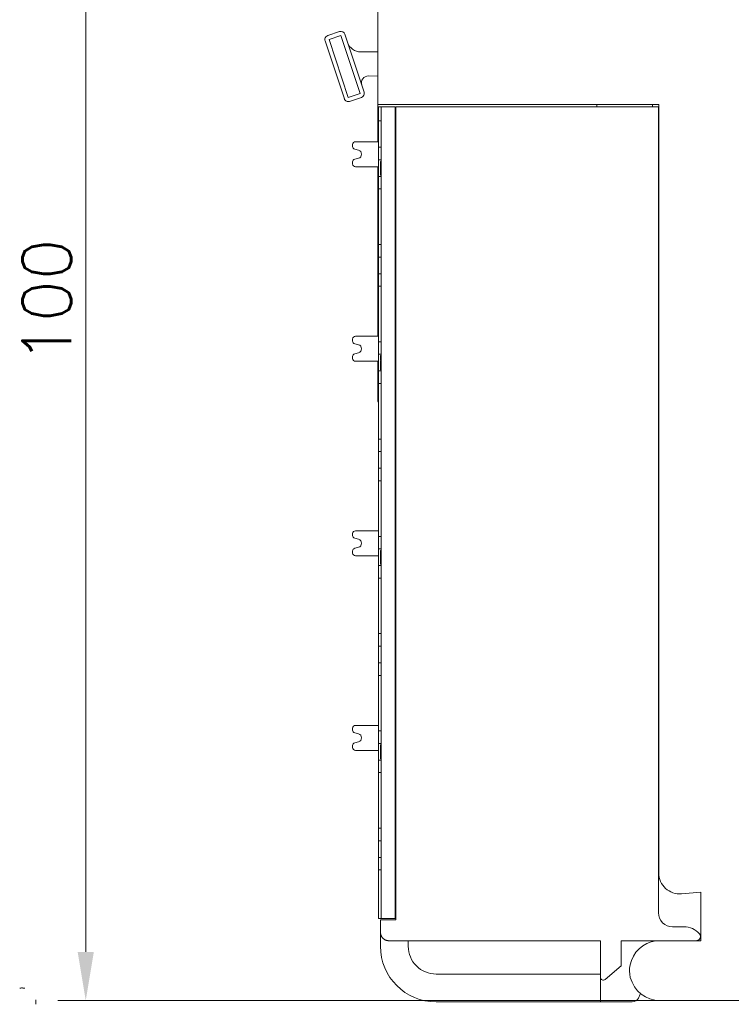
# Model space of a CAD drawing. Header units: millimetres. Extents: x 35 to 385, y -587 to 211.
# Tile 103 of 133: x 35 to 86, y -278 to -208. Entities that reach past the tile are written whole.
import ezdxf

# ---------------------------------------------------------------- set-up
doc = ezdxf.new("R2010")
doc.units = ezdxf.units.MM
doc.layers.add('1', color=7, linetype='Continuous', true_color=0xffffff)
doc.styles.add('blockfont', font='simplex.shx')
doc.dimstyles.get("Standard").update_dxf_attribs({"dimtxt": 0.18, "dimasz": 0.18, "dimexe": 0.18, "dimexo": 0.0625, "dimgap": 0.09, "dimtad": 0, "dimtih": 1, "dimtoh": 1, "dimdec": 4, "dimzin": 0, "dimdsep": 46, "dimtxsty": 'Standard', "dimcen": 0.09, "dimadec": 0, "dimazin": 0, "dimtfac": 1, "dimtdec": 4, "dimtofl": 0, "dimtmove": 0, "dimatfit": 3, "dimfxl": 1, "dimtolj": 1, "dimtzin": 0, "dimarcsym": 0})

# ---------------------------------------------------------------- blocks, each defined once
blk = doc.blocks.new('*D2')
at = {"layer": '1', "color": 124, "linetype": 'Continuous', "lineweight": 13}
for p, q in [((63.943, -178.109), (37.354, -178.109)), ((80.664, -278.109), (37.354, -278.109))]:
    blk.add_line(p, q, dxfattribs=at)
at = {"layer": '1', "color": 156, "linetype": 'Continuous', "lineweight": 13}
blk.add_line((39.354, -181.609), (39.354, -274.609), dxfattribs=at)
at = {"layer": '1', "color": 156, "lineweight": 18}
for points in [[(39.937, -181.609), (38.771, -181.609), (39.354, -178.109)], [(38.771, -274.609), (39.937, -274.609), (39.354, -278.109)]]:
    blk.add_solid(points, dxfattribs=at)
at = {"layer": 'Defpoints', "color": 0, "lineweight": 18}
for p in [(63.943, -178.109), (39.354, -278.109), (80.664, -278.109)]:
    blk.add_point(p, dxfattribs=at)
at = {"layer": '1', "color": 5, "lineweight": 13, "insert": (34.804, -232.276), "char_height": 3.5, "attachment_point": 1, "rotation": 90, "style": 'blockfont'}
blk.add_mtext('\\A1;100', dxfattribs=at)

msp = doc.modelspace()

# ---------------------------------------------------------------- linework, layer by layer
at = {"layer": '1', "color": 155, "linetype": 'Continuous', "lineweight": 18}
for p, q in [((60.361, -213.638), (60.361, -182.014)), ((56.76, -208.666), (57.613, -208.382)), ((57.708, -208.667), (56.854, -208.951)), ((56.854, -208.951), (58.241, -213.122)), ((59.095, -212.838), (57.708, -208.667)), ((57.993, -208.572), (59.38, -212.743)), ((57.957, -213.217), (56.57, -209.046)), ((59.153, -209.844), (59.133, -209.843)), ((60.361, -209.848), (59.153, -209.844)), ((59.689, -211.575), (60.361, -211.581)), ((58.241, -213.122), (59.095, -212.838)), ((59.19, -213.122), (58.336, -213.406)), ((60.361, -216.306), (60.361, -213.638)), ((60.605, -213.806), (60.405, -213.806)), ((60.405, -214.803), (60.405, -213.806)), ((60.605, -213.806), (61.605, -213.806)), ((60.605, -213.806), (60.605, -272.206)), ((61.605, -213.806), (61.605, -272.206)), ((80.555, -213.806), (61.655, -213.806)), ((61.655, -213.806), (61.655, -272.306)), ((76.123, -213.638), (76.123, -213.806)), ((80.123, -213.806), (80.123, -213.638)), ((80.555, -213.806), (80.555, -271.805)), ((80.576, -268.934), (80.576, -213.638)), ((60.405, -216.705), (60.405, -214.803)), ((61.605, -215.006), (61.655, -215.006)), ((58.554, -216.506), (58.554, -216.652)), ((60.405, -216.306), (58.754, -216.306)), ((60.405, -217.606), (60.405, -216.705)), ((60.405, -216.705), (60.605, -216.705)), ((58.703, -216.845), (58.971, -216.916)), ((58.971, -217.496), (58.703, -217.567)), ((58.554, -217.76), (58.554, -217.906)), ((58.754, -218.106), (60.405, -218.106)), ((60.361, -230.306), (60.361, -218.106)), ((60.405, -217.606), (60.405, -218.805)), ((60.405, -217.606), (60.605, -217.606)), ((60.555, -217.836), (60.555, -217.719)), ((60.605, -217.719), (60.555, -217.719)), ((60.555, -218.014), (60.555, -217.836)), ((60.605, -217.836), (60.555, -217.836)), ((60.605, -218.042), (60.555, -218.042)), ((60.405, -219.708), (60.405, -218.805)), ((60.405, -218.805), (60.605, -218.805)), ((60.605, -218.723), (60.555, -218.723)), ((80.576, -219.081), (80.555, -219.081)), ((60.405, -219.708), (60.405, -223.705)), ((60.405, -219.708), (60.605, -219.708)), ((80.576, -220.481), (80.555, -220.481)), ((60.405, -224.606), (60.405, -223.705)), ((60.405, -223.705), (60.605, -223.705)), ((60.405, -224.606), (60.405, -225.805)), ((60.405, -224.606), (60.605, -224.606)), ((60.405, -226.708), (60.405, -225.805)), ((60.405, -225.805), (60.605, -225.805)), ((60.405, -226.708), (60.405, -230.705)), ((60.405, -226.708), (60.605, -226.708)), ((58.554, -230.506), (58.554, -230.652)), ((58.703, -230.845), (58.971, -230.916)), ((60.405, -230.306), (58.754, -230.306)), ((60.405, -231.606), (60.405, -230.705)), ((60.405, -230.705), (60.605, -230.705)), ((58.971, -231.496), (58.703, -231.567)), ((60.405, -231.606), (60.405, -232.805)), ((60.405, -231.606), (60.605, -231.606)), ((58.554, -231.76), (58.554, -231.906)), ((58.754, -232.106), (60.405, -232.106)), ((60.361, -234.01), (60.361, -232.106)), ((60.605, -231.701), (60.555, -231.701)), ((60.555, -231.96), (60.555, -231.95)), ((60.605, -231.95), (60.555, -231.95)), ((60.605, -231.96), (60.555, -231.96)), ((60.605, -232.057), (60.555, -232.057)), ((60.405, -233.708), (60.405, -232.805)), ((60.405, -232.805), (60.605, -232.805)), ((60.605, -232.723), (60.555, -232.723)), ((80.576, -233.081), (80.555, -233.081)), ((60.405, -233.708), (60.405, -237.705)), ((60.405, -233.708), (60.605, -233.708)), ((60.361, -234.01), (60.361, -235.01)), ((80.576, -234.481), (80.555, -234.481)), ((60.361, -235.01), (60.405, -235.103)), ((60.405, -238.606), (60.405, -237.705)), ((60.405, -237.705), (60.605, -237.705)), ((60.405, -238.606), (60.405, -239.805)), ((60.405, -238.606), (60.605, -238.606)), ((60.405, -240.708), (60.405, -239.805)), ((60.405, -239.805), (60.605, -239.805)), ((60.405, -240.708), (60.405, -244.705)), ((60.405, -240.708), (60.605, -240.708)), ((60.405, -244.306), (58.754, -244.306)), ((58.554, -244.506), (58.554, -244.652)), ((58.703, -244.845), (58.971, -244.916)), ((60.405, -245.606), (60.405, -244.705)), ((60.405, -244.705), (60.605, -244.705)), ((58.554, -245.76), (58.554, -245.906)), ((58.971, -245.496), (58.703, -245.567)), ((60.405, -245.606), (60.405, -246.805)), ((60.405, -245.606), (60.605, -245.606)), ((60.605, -245.718), (60.555, -245.718)), ((60.555, -245.814), (60.555, -245.718)), ((60.605, -245.814), (60.555, -245.814)), ((58.754, -246.106), (60.405, -246.106)), ((60.405, -247.708), (60.405, -246.805)), ((60.405, -246.805), (60.605, -246.805)), ((60.605, -246.705), (60.555, -246.705)), ((80.576, -247.081), (80.555, -247.081)), ((60.405, -247.708), (60.405, -251.705)), ((60.405, -247.708), (60.605, -247.708)), ((80.576, -248.481), (80.555, -248.481)), ((60.405, -252.606), (60.405, -251.705)), ((60.405, -251.705), (60.605, -251.705)), ((60.405, -252.606), (60.405, -253.805)), ((60.405, -252.606), (60.605, -252.606)), ((60.405, -254.708), (60.405, -253.805)), ((60.405, -253.805), (60.605, -253.805)), ((60.405, -254.708), (60.405, -258.705)), ((60.405, -254.708), (60.605, -254.708)), ((58.554, -258.506), (58.554, -258.652)), ((60.405, -258.306), (58.754, -258.306)), ((58.703, -258.845), (58.971, -258.916)), ((60.405, -259.606), (60.405, -258.705)), ((60.405, -258.705), (60.605, -258.705)), ((58.554, -259.76), (58.554, -259.906)), ((58.971, -259.496), (58.703, -259.567)), ((60.405, -259.606), (60.405, -260.805)), ((60.405, -259.606), (60.605, -259.606)), ((60.605, -259.701), (60.555, -259.701)), ((58.754, -260.106), (60.405, -260.106)), ((60.605, -260.163), (60.555, -260.163)), ((60.605, -260.723), (60.555, -260.723)), ((60.405, -261.708), (60.405, -260.805)), ((60.405, -260.805), (60.605, -260.805)), ((80.576, -261.081), (80.555, -261.081)), ((60.405, -261.708), (60.405, -265.705)), ((60.405, -261.708), (60.605, -261.708)), ((80.576, -262.384), (80.555, -262.383)), ((60.405, -266.606), (60.405, -265.705)), ((60.405, -265.705), (60.605, -265.705)), ((60.405, -266.606), (60.405, -267.805)), ((60.405, -266.606), (60.605, -266.606)), ((60.405, -268.708), (60.405, -267.805)), ((60.405, -267.805), (60.605, -267.805)), ((60.405, -268.708), (60.405, -271.202)), ((60.405, -268.708), (60.605, -268.708)), ((83.601, -270.305), (82.208, -270.429)), ((83.601, -270.305), (83.601, -273.819)), ((60.405, -272.206), (60.405, -271.202)), ((61.605, -271.806), (61.655, -271.806)), ((60.405, -272.206), (60.605, -272.206)), ((61.655, -272.306), (60.555, -272.306)), ((60.555, -272.306), (60.555, -273.204)), ((60.605, -272.206), (61.605, -272.206)), ((60.555, -273.204), (60.555, -274.209)), ((81.557, -272.806), (82.379, -272.806)), ((76.38, -273.806), (61.156, -273.806)), ((62.555, -273.806), (62.555, -274.205)), ((76.38, -276.448), (76.38, -273.806)), ((77.88, -273.806), (77.88, -275.618)), ((83.273, -273.806), (77.88, -273.806)), ((80.362, -273.819), (83.601, -273.819)), ((76.709, -276.601), (77.88, -275.618)), ((64.559, -276.206), (76.38, -276.206)), ((76.38, -276.448), (76.38, -278.206)), ((64.553, -278.206), (76.38, -278.206)), ((79.121, -277.929), (79.175, -277.822))]:
    msp.add_line(p, q, dxfattribs=at)
at = {"layer": '1', "color": 155, "linetype": 'Continuous', "lineweight": 13}
msp.add_line((60.605, -272.206), (60.405, -272.206), dxfattribs=at)
at = {"layer": '1', "color": 155, "linetype": 'Continuous', "lineweight": 18}
for points in [[(80.576, -213.638), (60.361, -213.638)], [(60.405, -214.803), (60.409, -214.803), (60.413, -214.803), (60.417, -214.803), (60.421, -214.803), (60.425, -214.803), (60.429, -214.803), (60.433, -214.803), (60.437, -214.803), (60.441, -214.803), (60.445, -214.803), (60.449, -214.803), (60.453, -214.803), (60.457, -214.803), (60.461, -214.803), (60.465, -214.803), (60.469, -214.803), (60.473, -214.803), (60.477, -214.803), (60.481, -214.803), (60.485, -214.803), (60.489, -214.803), (60.493, -214.803), (60.497, -214.803), (60.501, -214.803), (60.505, -214.803), (60.509, -214.803), (60.513, -214.803), (60.517, -214.803), (60.521, -214.803), (60.525, -214.803), (60.529, -214.803), (60.533, -214.803), (60.537, -214.803), (60.541, -214.803), (60.545, -214.803), (60.549, -214.803), (60.553, -214.803), (60.557, -214.803), (60.561, -214.803), (60.565, -214.803), (60.569, -214.803), (60.573, -214.803), (60.577, -214.803), (60.581, -214.803), (60.585, -214.803), (60.589, -214.803), (60.593, -214.803), (60.597, -214.803), (60.601, -214.803), (60.605, -214.803)], [(60.555, -218.133), (60.555, -218.13), (60.555, -218.126), (60.555, -218.123), (60.555, -218.119), (60.555, -218.116), (60.555, -218.113), (60.555, -218.11), (60.555, -218.107), (60.555, -218.104), (60.555, -218.101), (60.555, -218.098), (60.555, -218.095), (60.555, -218.092), (60.555, -218.09), (60.555, -218.087), (60.555, -218.085), (60.555, -218.082), (60.555, -218.08), (60.555, -218.078), (60.555, -218.075), (60.555, -218.073), (60.555, -218.071), (60.555, -218.069), (60.555, -218.067), (60.555, -218.065), (60.555, -218.064), (60.555, -218.062), (60.555, -218.06), (60.555, -218.059), (60.555, -218.057), (60.555, -218.056), (60.555, -218.054), (60.555, -218.053), (60.555, -218.052), (60.555, -218.051), (60.555, -218.05), (60.555, -218.049), (60.555, -218.048), (60.555, -218.047), (60.555, -218.046), (60.555, -218.045), (60.555, -218.045), (60.555, -218.044), (60.555, -218.044), (60.555, -218.043), (60.555, -218.043), (60.555, -218.043), (60.555, -218.043), (60.555, -218.043), (60.555, -218.042)], [(60.555, -218.366), (60.555, -218.361), (60.555, -218.355), (60.555, -218.35), (60.555, -218.344), (60.555, -218.339), (60.555, -218.333), (60.555, -218.328), (60.555, -218.322), (60.555, -218.317), (60.555, -218.312), (60.555, -218.306), (60.555, -218.301), (60.555, -218.296), (60.555, -218.291), (60.555, -218.286), (60.555, -218.281), (60.555, -218.276), (60.555, -218.271), (60.555, -218.266), (60.555, -218.261), (60.555, -218.256), (60.555, -218.251), (60.555, -218.246), (60.555, -218.242), (60.555, -218.237), (60.555, -218.232), (60.555, -218.228), (60.555, -218.223), (60.555, -218.219), (60.555, -218.214), (60.555, -218.21), (60.555, -218.205), (60.555, -218.201), (60.555, -218.197), (60.555, -218.192), (60.555, -218.188), (60.555, -218.184), (60.555, -218.18), (60.555, -218.176), (60.555, -218.172), (60.555, -218.168), (60.555, -218.164), (60.555, -218.16), (60.555, -218.156), (60.555, -218.152), (60.555, -218.148), (60.555, -218.144), (60.555, -218.141), (60.555, -218.137), (60.555, -218.133)], [(60.555, -218.601), (60.555, -218.597), (60.555, -218.593), (60.555, -218.589), (60.555, -218.585), (60.555, -218.581), (60.555, -218.577), (60.555, -218.573), (60.555, -218.569), (60.555, -218.565), (60.555, -218.56), (60.555, -218.556), (60.555, -218.552), (60.555, -218.548), (60.555, -218.543), (60.555, -218.539), (60.555, -218.534), (60.555, -218.53), (60.555, -218.525), (60.555, -218.521), (60.555, -218.516), (60.555, -218.512), (60.555, -218.507), (60.555, -218.503), (60.555, -218.498), (60.555, -218.493), (60.555, -218.489), (60.555, -218.484), (60.555, -218.479), (60.555, -218.474), (60.555, -218.469), (60.555, -218.465), (60.555, -218.46), (60.555, -218.455), (60.555, -218.45), (60.555, -218.445), (60.555, -218.44), (60.555, -218.435), (60.555, -218.43), (60.555, -218.425), (60.555, -218.419), (60.555, -218.414), (60.555, -218.409), (60.555, -218.404), (60.555, -218.399), (60.555, -218.393), (60.555, -218.388), (60.555, -218.383), (60.555, -218.377), (60.555, -218.372), (60.555, -218.366)], [(60.555, -218.723), (60.555, -218.723), (60.555, -218.722), (60.555, -218.722), (60.555, -218.722), (60.555, -218.721), (60.555, -218.721), (60.555, -218.72), (60.555, -218.719), (60.555, -218.719), (60.555, -218.718), (60.555, -218.717), (60.555, -218.716), (60.555, -218.714), (60.555, -218.713), (60.555, -218.712), (60.555, -218.71), (60.555, -218.709), (60.555, -218.707), (60.555, -218.705), (60.555, -218.703), (60.555, -218.701), (60.555, -218.699), (60.555, -218.697), (60.555, -218.695), (60.555, -218.692), (60.555, -218.69), (60.555, -218.687), (60.555, -218.685), (60.555, -218.682), (60.555, -218.679), (60.555, -218.676), (60.555, -218.673), (60.555, -218.67), (60.555, -218.667), (60.555, -218.663), (60.555, -218.66), (60.555, -218.656), (60.555, -218.653), (60.555, -218.649), (60.555, -218.645), (60.555, -218.641), (60.555, -218.637), (60.555, -218.633), (60.555, -218.629), (60.555, -218.624), (60.555, -218.62), (60.555, -218.615), (60.555, -218.611), (60.555, -218.606), (60.555, -218.601)], [(60.555, -231.768), (60.555, -231.765), (60.555, -231.763), (60.555, -231.76), (60.555, -231.758), (60.555, -231.755), (60.555, -231.753), (60.555, -231.751), (60.555, -231.748), (60.555, -231.746), (60.555, -231.744), (60.555, -231.742), (60.555, -231.74), (60.555, -231.738), (60.555, -231.736), (60.555, -231.734), (60.555, -231.732), (60.555, -231.73), (60.555, -231.729), (60.555, -231.727), (60.555, -231.725), (60.555, -231.724), (60.555, -231.722), (60.555, -231.721), (60.555, -231.719), (60.555, -231.718), (60.555, -231.717), (60.555, -231.716), (60.555, -231.714), (60.555, -231.713), (60.555, -231.712), (60.555, -231.711), (60.555, -231.71), (60.555, -231.709), (60.555, -231.708), (60.555, -231.707), (60.555, -231.707), (60.555, -231.706), (60.555, -231.705), (60.555, -231.705), (60.555, -231.704), (60.555, -231.704), (60.555, -231.703), (60.555, -231.703), (60.555, -231.702), (60.555, -231.702), (60.555, -231.702), (60.555, -231.702), (60.555, -231.702), (60.555, -231.701), (60.555, -231.701)], [(60.555, -231.95), (60.555, -231.946), (60.555, -231.941), (60.555, -231.937), (60.555, -231.932), (60.555, -231.928), (60.555, -231.923), (60.555, -231.919), (60.555, -231.914), (60.555, -231.91), (60.555, -231.906), (60.555, -231.902), (60.555, -231.897), (60.555, -231.893), (60.555, -231.889), (60.555, -231.885), (60.555, -231.881), (60.555, -231.877), (60.555, -231.873), (60.555, -231.869), (60.555, -231.865), (60.555, -231.861), (60.555, -231.858), (60.555, -231.854), (60.555, -231.85), (60.555, -231.846), (60.555, -231.843), (60.555, -231.839), (60.555, -231.836), (60.555, -231.832), (60.555, -231.829), (60.555, -231.825), (60.555, -231.822), (60.555, -231.819), (60.555, -231.815), (60.555, -231.812), (60.555, -231.809), (60.555, -231.806), (60.555, -231.802), (60.555, -231.799), (60.555, -231.796), (60.555, -231.793), (60.555, -231.79), (60.555, -231.787), (60.555, -231.784), (60.555, -231.782), (60.555, -231.779), (60.555, -231.776), (60.555, -231.773), (60.555, -231.77), (60.555, -231.768)], [(60.555, -232.003), (60.555, -232.003), (60.555, -232.002), (60.555, -232.002), (60.555, -232.001), (60.555, -232.001), (60.555, -232), (60.555, -232), (60.555, -231.999), (60.555, -231.999), (60.555, -231.998), (60.555, -231.998), (60.555, -231.997), (60.555, -231.997), (60.555, -231.996), (60.555, -231.996), (60.555, -231.995), (60.555, -231.995), (60.555, -231.994), (60.555, -231.994), (60.555, -231.993), (60.555, -231.993), (60.555, -231.992), (60.555, -231.992), (60.555, -231.991), (60.555, -231.991), (60.555, -231.99), (60.555, -231.99), (60.555, -231.989), (60.555, -231.989), (60.555, -231.989), (60.555, -231.988), (60.555, -231.988), (60.555, -231.987), (60.555, -231.987), (60.555, -231.986), (60.555, -231.986), (60.555, -231.985), (60.555, -231.985), (60.555, -231.984), (60.555, -231.984), (60.555, -231.983), (60.555, -231.983), (60.555, -231.982), (60.555, -231.982), (60.555, -231.981), (60.555, -231.981), (60.555, -231.98), (60.555, -231.98), (60.555, -231.979), (60.555, -231.979)], [(60.555, -232.148), (60.555, -232.144), (60.555, -232.14), (60.555, -232.137), (60.555, -232.134), (60.555, -232.13), (60.555, -232.127), (60.555, -232.124), (60.555, -232.121), (60.555, -232.118), (60.555, -232.115), (60.555, -232.112), (60.555, -232.109), (60.555, -232.107), (60.555, -232.104), (60.555, -232.102), (60.555, -232.099), (60.555, -232.097), (60.555, -232.094), (60.555, -232.092), (60.555, -232.09), (60.555, -232.088), (60.555, -232.086), (60.555, -232.084), (60.555, -232.082), (60.555, -232.08), (60.555, -232.078), (60.555, -232.076), (60.555, -232.075), (60.555, -232.073), (60.555, -232.072), (60.555, -232.07), (60.555, -232.069), (60.555, -232.067), (60.555, -232.066), (60.555, -232.065), (60.555, -232.064), (60.555, -232.063), (60.555, -232.062), (60.555, -232.061), (60.555, -232.061), (60.555, -232.06), (60.555, -232.059), (60.555, -232.059), (60.555, -232.058), (60.555, -232.058), (60.555, -232.057), (60.555, -232.057), (60.555, -232.057), (60.555, -232.057), (60.555, -232.057)], [(60.555, -232.381), (60.555, -232.375), (60.555, -232.369), (60.555, -232.364), (60.555, -232.358), (60.555, -232.353), (60.555, -232.347), (60.555, -232.342), (60.555, -232.336), (60.555, -232.331), (60.555, -232.326), (60.555, -232.32), (60.555, -232.315), (60.555, -232.31), (60.555, -232.305), (60.555, -232.3), (60.555, -232.295), (60.555, -232.29), (60.555, -232.285), (60.555, -232.28), (60.555, -232.275), (60.555, -232.27), (60.555, -232.265), (60.555, -232.26), (60.555, -232.256), (60.555, -232.251), (60.555, -232.246), (60.555, -232.242), (60.555, -232.237), (60.555, -232.233), (60.555, -232.228), (60.555, -232.224), (60.555, -232.219), (60.555, -232.215), (60.555, -232.211), (60.555, -232.206), (60.555, -232.202), (60.555, -232.198), (60.555, -232.194), (60.555, -232.19), (60.555, -232.186), (60.555, -232.182), (60.555, -232.178), (60.555, -232.174), (60.555, -232.17), (60.555, -232.166), (60.555, -232.162), (60.555, -232.159), (60.555, -232.155), (60.555, -232.151), (60.555, -232.148)], [(60.555, -232.556), (60.555, -232.553), (60.555, -232.55), (60.555, -232.546), (60.555, -232.543), (60.555, -232.54), (60.555, -232.537), (60.555, -232.533), (60.555, -232.53), (60.555, -232.527), (60.555, -232.523), (60.555, -232.52), (60.555, -232.516), (60.555, -232.513), (60.555, -232.51), (60.555, -232.506), (60.555, -232.503), (60.555, -232.5), (60.555, -232.496), (60.555, -232.493), (60.555, -232.489), (60.555, -232.486), (60.555, -232.482), (60.555, -232.479), (60.555, -232.475), (60.555, -232.472), (60.555, -232.468), (60.555, -232.465), (60.555, -232.461), (60.555, -232.458), (60.555, -232.454), (60.555, -232.451), (60.555, -232.447), (60.555, -232.443), (60.555, -232.44), (60.555, -232.436), (60.555, -232.433), (60.555, -232.429), (60.555, -232.425), (60.555, -232.422), (60.555, -232.418), (60.555, -232.414), (60.555, -232.411), (60.555, -232.407), (60.555, -232.403), (60.555, -232.4), (60.555, -232.396), (60.555, -232.392), (60.555, -232.388), (60.555, -232.385), (60.555, -232.381)], [(60.555, -232.679), (60.555, -232.678), (60.555, -232.676), (60.555, -232.674), (60.555, -232.672), (60.555, -232.671), (60.555, -232.669), (60.555, -232.667), (60.555, -232.665), (60.555, -232.663), (60.555, -232.661), (60.555, -232.659), (60.555, -232.657), (60.555, -232.655), (60.555, -232.653), (60.555, -232.65), (60.555, -232.648), (60.555, -232.646), (60.555, -232.644), (60.555, -232.642), (60.555, -232.639), (60.555, -232.637), (60.555, -232.635), (60.555, -232.632), (60.555, -232.63), (60.555, -232.627), (60.555, -232.625), (60.555, -232.622), (60.555, -232.62), (60.555, -232.617), (60.555, -232.615), (60.555, -232.612), (60.555, -232.609), (60.555, -232.607), (60.555, -232.604), (60.555, -232.601), (60.555, -232.598), (60.555, -232.596), (60.555, -232.593), (60.555, -232.59), (60.555, -232.587), (60.555, -232.584), (60.555, -232.581), (60.555, -232.578), (60.555, -232.575), (60.555, -232.572), (60.555, -232.569), (60.555, -232.566), (60.555, -232.563), (60.555, -232.559), (60.555, -232.556)], [(60.555, -232.723), (60.555, -232.723), (60.555, -232.722), (60.555, -232.722), (60.555, -232.722), (60.555, -232.722), (60.555, -232.722), (60.555, -232.722), (60.555, -232.721), (60.555, -232.721), (60.555, -232.721), (60.555, -232.72), (60.555, -232.72), (60.555, -232.72), (60.555, -232.719), (60.555, -232.719), (60.555, -232.718), (60.555, -232.718), (60.555, -232.717), (60.555, -232.716), (60.555, -232.716), (60.555, -232.715), (60.555, -232.714), (60.555, -232.713), (60.555, -232.713), (60.555, -232.712), (60.555, -232.711), (60.555, -232.71), (60.555, -232.709), (60.555, -232.708), (60.555, -232.707), (60.555, -232.706), (60.555, -232.705), (60.555, -232.704), (60.555, -232.703), (60.555, -232.701), (60.555, -232.7), (60.555, -232.699), (60.555, -232.698), (60.555, -232.696), (60.555, -232.695), (60.555, -232.694), (60.555, -232.692), (60.555, -232.691), (60.555, -232.689), (60.555, -232.688), (60.555, -232.686), (60.555, -232.684), (60.555, -232.683), (60.555, -232.681), (60.555, -232.679)], [(60.555, -246.084), (60.555, -246.077), (60.555, -246.07), (60.555, -246.063), (60.555, -246.056), (60.555, -246.049), (60.555, -246.043), (60.555, -246.036), (60.555, -246.029), (60.555, -246.023), (60.555, -246.016), (60.555, -246.01), (60.555, -246.004), (60.555, -245.998), (60.555, -245.991), (60.555, -245.985), (60.555, -245.979), (60.555, -245.973), (60.555, -245.967), (60.555, -245.962), (60.555, -245.956), (60.555, -245.95), (60.555, -245.945), (60.555, -245.939), (60.555, -245.934), (60.555, -245.928), (60.555, -245.923), (60.555, -245.918), (60.555, -245.913), (60.555, -245.907), (60.555, -245.902), (60.555, -245.897), (60.555, -245.892), (60.555, -245.888), (60.555, -245.883), (60.555, -245.878), (60.555, -245.873), (60.555, -245.869), (60.555, -245.864), (60.555, -245.86), (60.555, -245.855), (60.555, -245.851), (60.555, -245.846), (60.555, -245.842), (60.555, -245.838), (60.555, -245.834), (60.555, -245.83), (60.555, -245.826), (60.555, -245.822), (60.555, -245.818), (60.555, -245.814)], [(60.555, -246.431), (60.555, -246.423), (60.555, -246.416), (60.555, -246.409), (60.555, -246.402), (60.555, -246.395), (60.555, -246.387), (60.555, -246.38), (60.555, -246.373), (60.555, -246.366), (60.555, -246.359), (60.555, -246.352), (60.555, -246.345), (60.555, -246.338), (60.555, -246.331), (60.555, -246.324), (60.555, -246.317), (60.555, -246.31), (60.555, -246.303), (60.555, -246.296), (60.555, -246.289), (60.555, -246.282), (60.555, -246.275), (60.555, -246.268), (60.555, -246.261), (60.555, -246.254), (60.555, -246.247), (60.555, -246.24), (60.555, -246.234), (60.555, -246.227), (60.555, -246.22), (60.555, -246.213), (60.555, -246.206), (60.555, -246.199), (60.555, -246.192), (60.555, -246.186), (60.555, -246.179), (60.555, -246.172), (60.555, -246.165), (60.555, -246.158), (60.555, -246.152), (60.555, -246.145), (60.555, -246.138), (60.555, -246.131), (60.555, -246.125), (60.555, -246.118), (60.555, -246.111), (60.555, -246.104), (60.555, -246.098), (60.555, -246.091), (60.555, -246.084)], [(60.555, -246.705), (60.555, -246.699), (60.555, -246.693), (60.555, -246.687), (60.555, -246.681), (60.555, -246.674), (60.555, -246.668), (60.555, -246.662), (60.555, -246.656), (60.555, -246.65), (60.555, -246.644), (60.555, -246.638), (60.555, -246.632), (60.555, -246.627), (60.555, -246.621), (60.555, -246.615), (60.555, -246.609), (60.555, -246.603), (60.555, -246.598), (60.555, -246.592), (60.555, -246.586), (60.555, -246.581), (60.555, -246.575), (60.555, -246.569), (60.555, -246.564), (60.555, -246.558), (60.555, -246.553), (60.555, -246.548), (60.555, -246.542), (60.555, -246.537), (60.555, -246.531), (60.555, -246.526), (60.555, -246.521), (60.555, -246.516), (60.555, -246.51), (60.555, -246.505), (60.555, -246.5), (60.555, -246.495), (60.555, -246.49), (60.555, -246.485), (60.555, -246.48), (60.555, -246.475), (60.555, -246.47), (60.555, -246.465), (60.555, -246.46), (60.555, -246.455), (60.555, -246.45), (60.555, -246.445), (60.555, -246.44), (60.555, -246.435), (60.555, -246.431)], [(60.555, -259.778), (60.555, -259.775), (60.555, -259.772), (60.555, -259.769), (60.555, -259.766), (60.555, -259.763), (60.555, -259.761), (60.555, -259.758), (60.555, -259.755), (60.555, -259.753), (60.555, -259.75), (60.555, -259.748), (60.555, -259.746), (60.555, -259.743), (60.555, -259.741), (60.555, -259.739), (60.555, -259.737), (60.555, -259.735), (60.555, -259.733), (60.555, -259.731), (60.555, -259.729), (60.555, -259.727), (60.555, -259.726), (60.555, -259.724), (60.555, -259.722), (60.555, -259.721), (60.555, -259.719), (60.555, -259.718), (60.555, -259.716), (60.555, -259.715), (60.555, -259.714), (60.555, -259.713), (60.555, -259.711), (60.555, -259.71), (60.555, -259.709), (60.555, -259.708), (60.555, -259.707), (60.555, -259.707), (60.555, -259.706), (60.555, -259.705), (60.555, -259.705), (60.555, -259.704), (60.555, -259.703), (60.555, -259.703), (60.555, -259.703), (60.555, -259.702), (60.555, -259.702), (60.555, -259.702), (60.555, -259.702), (60.555, -259.701), (60.555, -259.701)], [(60.555, -259.963), (60.555, -259.958), (60.555, -259.954), (60.555, -259.95), (60.555, -259.946), (60.555, -259.941), (60.555, -259.937), (60.555, -259.933), (60.555, -259.929), (60.555, -259.925), (60.555, -259.921), (60.555, -259.916), (60.555, -259.912), (60.555, -259.908), (60.555, -259.904), (60.555, -259.9), (60.555, -259.896), (60.555, -259.893), (60.555, -259.889), (60.555, -259.885), (60.555, -259.881), (60.555, -259.877), (60.555, -259.873), (60.555, -259.87), (60.555, -259.866), (60.555, -259.862), (60.555, -259.858), (60.555, -259.855), (60.555, -259.851), (60.555, -259.847), (60.555, -259.844), (60.555, -259.84), (60.555, -259.837), (60.555, -259.833), (60.555, -259.83), (60.555, -259.826), (60.555, -259.823), (60.555, -259.82), (60.555, -259.816), (60.555, -259.813), (60.555, -259.809), (60.555, -259.806), (60.555, -259.803), (60.555, -259.8), (60.555, -259.796), (60.555, -259.793), (60.555, -259.79), (60.555, -259.787), (60.555, -259.784), (60.555, -259.781), (60.555, -259.778)], [(60.555, -260.084), (60.555, -260.082), (60.555, -260.08), (60.555, -260.078), (60.555, -260.076), (60.555, -260.074), (60.555, -260.072), (60.555, -260.069), (60.555, -260.067), (60.555, -260.065), (60.555, -260.063), (60.555, -260.061), (60.555, -260.058), (60.555, -260.056), (60.555, -260.054), (60.555, -260.052), (60.555, -260.049), (60.555, -260.047), (60.555, -260.045), (60.555, -260.042), (60.555, -260.04), (60.555, -260.038), (60.555, -260.035), (60.555, -260.033), (60.555, -260.03), (60.555, -260.028), (60.555, -260.026), (60.555, -260.023), (60.555, -260.021), (60.555, -260.018), (60.555, -260.016), (60.555, -260.013), (60.555, -260.011), (60.555, -260.008), (60.555, -260.005), (60.555, -260.003), (60.555, -260), (60.555, -259.998), (60.555, -259.995), (60.555, -259.992), (60.555, -259.99), (60.555, -259.987), (60.555, -259.984), (60.555, -259.982), (60.555, -259.979), (60.555, -259.976), (60.555, -259.974), (60.555, -259.971), (60.555, -259.968), (60.555, -259.965), (60.555, -259.963)], [(60.555, -260.163), (60.555, -260.162), (60.555, -260.161), (60.555, -260.16), (60.555, -260.159), (60.555, -260.157), (60.555, -260.156), (60.555, -260.155), (60.555, -260.154), (60.555, -260.152), (60.555, -260.151), (60.555, -260.15), (60.555, -260.149), (60.555, -260.147), (60.555, -260.146), (60.555, -260.144), (60.555, -260.143), (60.555, -260.142), (60.555, -260.14), (60.555, -260.139), (60.555, -260.137), (60.555, -260.136), (60.555, -260.134), (60.555, -260.133), (60.555, -260.131), (60.555, -260.13), (60.555, -260.128), (60.555, -260.126), (60.555, -260.125), (60.555, -260.123), (60.555, -260.121), (60.555, -260.12), (60.555, -260.118), (60.555, -260.116), (60.555, -260.114), (60.555, -260.113), (60.555, -260.111), (60.555, -260.109), (60.555, -260.107), (60.555, -260.105), (60.555, -260.104), (60.555, -260.102), (60.555, -260.1), (60.555, -260.098), (60.555, -260.096), (60.555, -260.094), (60.555, -260.092), (60.555, -260.09), (60.555, -260.088), (60.555, -260.086), (60.555, -260.084)], [(60.555, -260.26), (60.555, -260.258), (60.555, -260.255), (60.555, -260.252), (60.555, -260.25), (60.555, -260.247), (60.555, -260.245), (60.555, -260.242), (60.555, -260.24), (60.555, -260.237), (60.555, -260.235), (60.555, -260.233), (60.555, -260.23), (60.555, -260.228), (60.555, -260.226), (60.555, -260.223), (60.555, -260.221), (60.555, -260.219), (60.555, -260.217), (60.555, -260.215), (60.555, -260.213), (60.555, -260.211), (60.555, -260.209), (60.555, -260.207), (60.555, -260.205), (60.555, -260.203), (60.555, -260.201), (60.555, -260.199), (60.555, -260.197), (60.555, -260.195), (60.555, -260.193), (60.555, -260.192), (60.555, -260.19), (60.555, -260.188), (60.555, -260.186), (60.555, -260.185), (60.555, -260.183), (60.555, -260.182), (60.555, -260.18), (60.555, -260.178), (60.555, -260.177), (60.555, -260.175), (60.555, -260.174), (60.555, -260.172), (60.555, -260.171), (60.555, -260.17), (60.555, -260.168), (60.555, -260.167), (60.555, -260.166), (60.555, -260.164), (60.555, -260.163)], [(60.555, -260.42), (60.555, -260.416), (60.555, -260.412), (60.555, -260.409), (60.555, -260.405), (60.555, -260.402), (60.555, -260.398), (60.555, -260.394), (60.555, -260.391), (60.555, -260.387), (60.555, -260.384), (60.555, -260.38), (60.555, -260.377), (60.555, -260.373), (60.555, -260.37), (60.555, -260.367), (60.555, -260.363), (60.555, -260.36), (60.555, -260.357), (60.555, -260.353), (60.555, -260.35), (60.555, -260.347), (60.555, -260.343), (60.555, -260.34), (60.555, -260.337), (60.555, -260.334), (60.555, -260.331), (60.555, -260.327), (60.555, -260.324), (60.555, -260.321), (60.555, -260.318), (60.555, -260.315), (60.555, -260.312), (60.555, -260.309), (60.555, -260.306), (60.555, -260.303), (60.555, -260.3), (60.555, -260.297), (60.555, -260.294), (60.555, -260.291), (60.555, -260.288), (60.555, -260.285), (60.555, -260.282), (60.555, -260.28), (60.555, -260.277), (60.555, -260.274), (60.555, -260.271), (60.555, -260.268), (60.555, -260.266), (60.555, -260.263), (60.555, -260.26)], [(60.555, -260.635), (60.555, -260.632), (60.555, -260.628), (60.555, -260.625), (60.555, -260.621), (60.555, -260.617), (60.555, -260.614), (60.555, -260.61), (60.555, -260.606), (60.555, -260.603), (60.555, -260.599), (60.555, -260.595), (60.555, -260.591), (60.555, -260.587), (60.555, -260.583), (60.555, -260.579), (60.555, -260.575), (60.555, -260.571), (60.555, -260.567), (60.555, -260.563), (60.555, -260.559), (60.555, -260.555), (60.555, -260.551), (60.555, -260.546), (60.555, -260.542), (60.555, -260.538), (60.555, -260.534), (60.555, -260.529), (60.555, -260.525), (60.555, -260.52), (60.555, -260.516), (60.555, -260.511), (60.555, -260.507), (60.555, -260.502), (60.555, -260.498), (60.555, -260.493), (60.555, -260.489), (60.555, -260.484), (60.555, -260.479), (60.555, -260.474), (60.555, -260.47), (60.555, -260.465), (60.555, -260.46), (60.555, -260.455), (60.555, -260.45), (60.555, -260.445), (60.555, -260.44), (60.555, -260.435), (60.555, -260.43), (60.555, -260.425), (60.555, -260.42)], [(60.555, -260.723), (60.555, -260.723), (60.555, -260.722), (60.555, -260.722), (60.555, -260.722), (60.555, -260.722), (60.555, -260.721), (60.555, -260.721), (60.555, -260.72), (60.555, -260.72), (60.555, -260.719), (60.555, -260.718), (60.555, -260.718), (60.555, -260.717), (60.555, -260.716), (60.555, -260.715), (60.555, -260.714), (60.555, -260.713), (60.555, -260.711), (60.555, -260.71), (60.555, -260.709), (60.555, -260.707), (60.555, -260.706), (60.555, -260.704), (60.555, -260.703), (60.555, -260.701), (60.555, -260.699), (60.555, -260.697), (60.555, -260.695), (60.555, -260.693), (60.555, -260.691), (60.555, -260.689), (60.555, -260.687), (60.555, -260.685), (60.555, -260.682), (60.555, -260.68), (60.555, -260.677), (60.555, -260.675), (60.555, -260.672), (60.555, -260.67), (60.555, -260.667), (60.555, -260.664), (60.555, -260.661), (60.555, -260.658), (60.555, -260.655), (60.555, -260.652), (60.555, -260.649), (60.555, -260.645), (60.555, -260.642), (60.555, -260.639), (60.555, -260.635)], [(60.555, -273.205), (60.556, -273.224), (60.557, -273.243), (60.558, -273.261), (60.561, -273.28), (60.563, -273.299), (60.567, -273.317), (60.571, -273.336), (60.575, -273.354), (60.58, -273.373), (60.586, -273.391), (60.592, -273.408), (60.599, -273.426), (60.606, -273.444), (60.614, -273.461), (60.622, -273.478), (60.631, -273.495), (60.64, -273.511), (60.65, -273.527), (60.66, -273.543), (60.671, -273.558), (60.682, -273.573), (60.693, -273.588), (60.706, -273.602), (60.718, -273.616), (60.731, -273.63), (60.745, -273.643), (60.759, -273.656), (60.773, -273.668), (60.788, -273.679), (60.803, -273.691), (60.818, -273.701), (60.834, -273.712), (60.85, -273.721), (60.867, -273.731), (60.883, -273.739), (60.9, -273.748), (60.917, -273.755), (60.935, -273.762), (60.953, -273.769), (60.97, -273.775), (60.989, -273.781), (61.007, -273.786), (61.025, -273.79), (61.044, -273.794), (61.062, -273.798), (61.081, -273.8), (61.1, -273.803), (61.118, -273.804), (61.137, -273.805), (61.156, -273.806)], [(83.274, -273.806), (83.287, -273.805), (83.301, -273.804), (83.315, -273.803), (83.328, -273.801), (83.342, -273.798), (83.355, -273.794), (83.368, -273.79), (83.381, -273.786), (83.393, -273.78), (83.406, -273.774), (83.418, -273.768), (83.43, -273.761), (83.441, -273.753), (83.452, -273.745), (83.463, -273.737), (83.473, -273.728), (83.483, -273.718), (83.492, -273.708), (83.501, -273.698), (83.51, -273.687), (83.518, -273.676), (83.525, -273.664), (83.533, -273.652), (83.539, -273.64), (83.545, -273.628), (83.55, -273.615), (83.555, -273.602), (83.559, -273.589), (83.563, -273.576), (83.566, -273.562), (83.568, -273.549), (83.57, -273.535), (83.571, -273.522), (83.572, -273.508), (83.572, -273.494), (83.571, -273.48), (83.57, -273.467), (83.568, -273.453), (83.566, -273.44), (83.562, -273.426), (83.559, -273.413), (83.554, -273.4), (83.549, -273.388), (83.544, -273.375), (83.537, -273.363), (83.531, -273.351), (83.523, -273.339), (83.515, -273.328), (83.507, -273.317), (83.498, -273.307)], [(76.38, -278.206), (78.673, -278.206)], [(86.821, -278.109), (80.664, -278.109)]]:
    msp.add_lwpolyline(points, dxfattribs=at)
for centre, radius, start, end in [((56.855, -208.951), 0.3, 170, 179.99811), ((56.855, -208.951), 0.3, 179.99811, 198.37126), ((56.855, -208.951), 0.3, 108.42297, 170), ((57.708, -208.667), 0.3, 18.4166, 108.37104), ((59.137, -208.843), 1, 198.98353, 269.79724), ((59.685, -212.075), 0.5, 89.48189, 198.39597), ((58.241, -213.122), 0.3, 198.39597, 288.39675), ((59.095, -212.838), 0.3, 288.3952, 350), ((59.095, -212.838), 0.3, 350, 18.39597), ((58.754, -216.506), 0.2, 89.99994, 179.99996), ((58.754, -216.652), 0.2, 180, 255.21353), ((58.894, -217.206), 0.3, 360, 75.21307), ((58.894, -217.206), 0.3, 284.78693, 0), ((58.754, -217.76), 0.2, 104.78646, 180), ((58.754, -217.906), 0.2, 180, 270), ((58.754, -230.506), 0.2, 89.99994, 179.99996), ((58.754, -230.652), 0.2, 180, 255.21353), ((58.894, -231.206), 0.3, 360, 75.21307), ((58.754, -231.76), 0.2, 104.78646, 180), ((58.894, -231.206), 0.3, 284.78693, 0), ((58.754, -231.906), 0.2, 180, 270), ((58.754, -244.506), 0.2, 89.99994, 179.99996), ((58.754, -244.652), 0.2, 180, 255.21353), ((58.894, -245.206), 0.3, 0, 75.21307), ((58.754, -245.76), 0.2, 104.78646, 180), ((58.894, -245.206), 0.3, 284.78693, 0), ((58.754, -245.906), 0.2, 180, 270), ((58.754, -258.506), 0.2, 89.99994, 179.99996), ((58.754, -258.652), 0.2, 180, 255.21353), ((58.894, -259.206), 0.3, 0, 75.21307), ((58.894, -259.206), 0.3, 284.78693, 0), ((58.754, -259.76), 0.2, 104.78646, 180), ((58.754, -259.906), 0.2, 180, 270), ((81.556, -271.805), 1.001, 180.0046, 270.01962), ((82.379, -274.308), 1.502, 41.7901, 89.96601), ((82.379, -274.308), 1.502, 35.52467, 41.89373), ((64.559, -274.202), 4.004, 180.09153, 269.91264), ((64.557, -274.204), 2.002, 180.02923, 270.05458), ((80.666, -275.998), 2.2, 97.93293, 168.28973), ((80.47, -275.958), 2, 168.28973, 194.03091), ((76.58, -276.448), 0.2, 180, 310), ((80.664, -275.909), 2.2, 194.0309, 270), ((78.28, -277.374), 1, 333.43495, 347.13129), ((78.673, -277.706), 0.5, 270, 333.43495)]:
    msp.add_arc(centre, radius, start, end, dxfattribs=at)
at = {"layer": '1', "color": 155, "linetype": 'Continuous', "lineweight": 13}
for centre, start, end in [((57.708, -208.667), 18.41361, 108.37402), ((58.241, -213.122), 198.39597, 288.39675)]:
    msp.add_arc(centre, 0.3, start, end, dxfattribs=at)
at = {"layer": '1', "color": 155, "linetype": 'Continuous', "lineweight": 18}
for centre, major_axis, ratio, start_param, end_param in [((82.076, -268.934), (0, 1.501), 0.999386, 1.570796, 3.230094), ((34.768, -278.206), (1, 0), 1, 1.422894, 1.735317), ((34.768, -278.206), (1, 0), 1, 1.409925, 1.722347), ((34.768, -278.206), (1, 0), 1, 1.371463, 1.683886), ((34.768, -278.206), (1, 0), 1, 6.107053, 6.419475)]:
    msp.add_ellipse(centre, major_axis=major_axis, ratio=ratio, start_param=start_param, end_param=end_param, dxfattribs=at)

# ---------------------------------------------------------------- dimensions: what is measured, and where the dimension line sits
at = {"layer": '1', "color": 5, "linetype": 'Continuous', "lineweight": 13}
dim = msp.add_linear_dim(base=(39.354, -278.109), p1=(63.943, -178.109), p2=(80.664, -278.109), angle=90, dimstyle='Standard', override={"dimtxt": 3.5, "dimasz": 3.5, "dimexe": 2, "dimexo": 0, "dimgap": 1.05, "dimtad": 1, "dimtih": 0, "dimtoh": 0, "dimdec": 1, "dimlfac": 1, "dimzin": 8, "dimdsep": 46, "dimlunit": 2, "dimtxsty": 'blockfont', "dimsah": 1, "dimse1": 0, "dimse2": 0, "dimsd1": 0, "dimsd2": 0, "dimclrd": 156, "dimclre": 124, "dimclrt": 5, "dimtol": 0, "dimtm": -0.1, "dimtfac": 0.571429, "dimtdec": 3, "dimtofl": 1, "dimtmove": 0, "dimatfit": 2, "dimtzin": 8, "dimlwd": 13, "dimlwe": 13}, dxfattribs=at)
dim.commit()
dim.dimension.update_dxf_attribs({"geometry": '*D2', "text_midpoint": (39.354, -228.109), "dimtype": 160})

doc.saveas('drawing.dxf')
